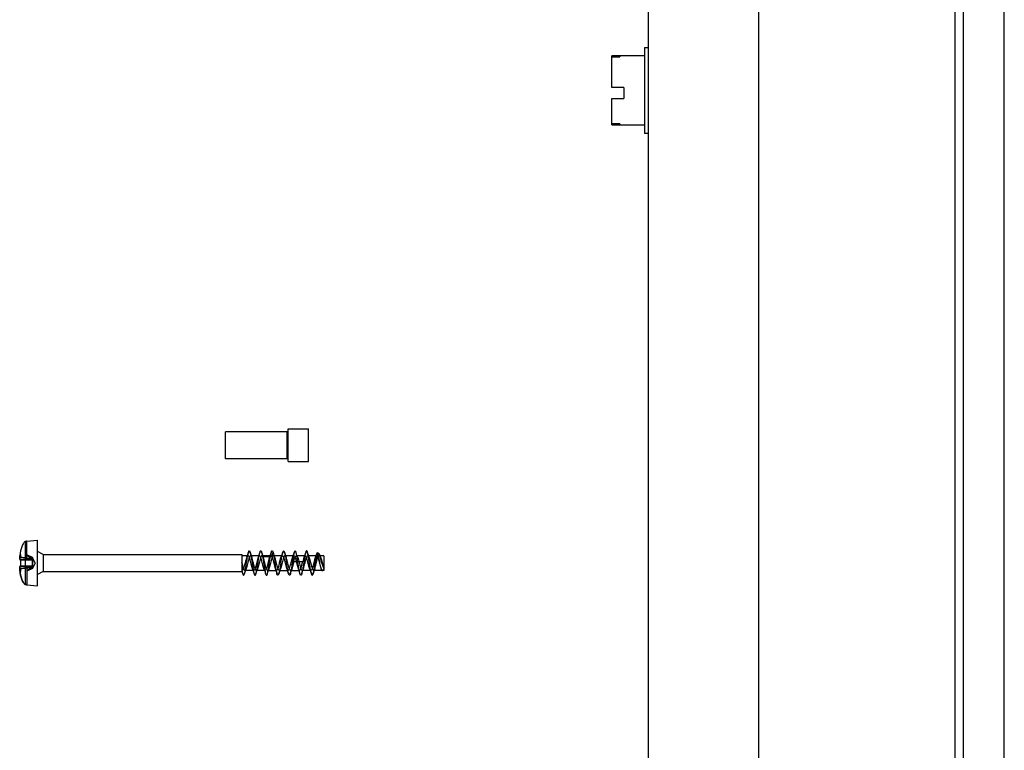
# Model space of a CAD drawing. Header units: millimetres. Extents: x 46 to 246, y 34 to 374.
# Tile 3 of 4: x 126 to 246, y 123 to 212. Entities that reach past the tile are written whole.
import ezdxf

# ---------------------------------------------------------------- set-up
doc = ezdxf.new("R2010")
doc.units = ezdxf.units.MM
doc.header["$LTSCALE"] = 26.55006
doc.layers.get('0').update_dxf_attribs({"linetype": 'CONTINUOUS'})

msp = doc.modelspace()

# ---------------------------------------------------------------- linework, layer by layer
at = {"color": 7}
for p, q in [((202.99, 33.65), (202.99, 373.65)), ((216.49, 33.65), (216.49, 373.65)), ((240.49, 35.85), (240.49, 371.45)), ((241.49, 35.85), (241.49, 371.45)), ((246.49, 35.85), (246.49, 371.45)), ((202.49, 208.9), (202.99, 208.9)), ((202.49, 208.9), (202.49, 198.4)), ((199.49, 207.87), (198.49, 207.87)), ((198.49, 204.03), (198.49, 207.87)), ((198.49, 207.74), (199.49, 207.74)), ((202.49, 207.9), (199.49, 207.9)), ((199.49, 207.9), (199.49, 207.74)), ((199.99, 204.03), (198.49, 204.03)), ((199.99, 204.03), (199.99, 202.67)), ((198.49, 202.67), (199.99, 202.67)), ((198.49, 199.43), (198.49, 202.67)), ((199.49, 199.56), (198.49, 199.56)), ((198.49, 199.43), (199.49, 199.43)), ((199.49, 199.56), (199.49, 199.4)), ((202.49, 199.4), (199.49, 199.4)), ((202.99, 198.4), (202.49, 198.4)), ((158.81, 161.92), (151.29, 161.92)), ((151.29, 158.62), (151.29, 161.92)), ((158.81, 158.62), (158.81, 161.92)), ((158.93, 162.27), (161.43, 162.27)), ((158.93, 158.27), (158.93, 162.27)), ((161.43, 158.27), (161.43, 162.27)), ((158.81, 158.62), (151.29, 158.62)), ((158.93, 158.27), (161.43, 158.27)), ((126.79, 148.51), (126.79, 143.23)), ((126.99, 148.56), (128.29, 148.67)), ((126.99, 146.46), (126.99, 148.56)), ((128.29, 143.07), (128.29, 148.67)), ((126.21, 146.92), (126.24, 146.9)), ((126.21, 146.88), (126.24, 146.9)), ((126.24, 146.54), (126.24, 146.9)), ((127.67, 146.53), (126.99, 146.87)), ((128.99, 146.92), (128.29, 147.27)), ((128.99, 146.92), (153.29, 146.92)), ((128.99, 146.92), (128.99, 144.82)), ((153.29, 146.92), (153.29, 144.82)), ((155.69, 147.22), (155.85, 146.68)), ((156.93, 146.68), (157.09, 147.22)), ((162.68, 147.03), (162.52, 147.1)), ((126.99, 146.46), (126.12, 146.57)), ((126.12, 146.57), (126.12, 146.56)), ((126.12, 146.56), (126.12, 146.57)), ((126.12, 146.57), (126.99, 146.46)), ((126.12, 146.26), (127.69, 146.26)), ((127.68, 146.26), (126.12, 146.26)), ((126.2, 146.24), (126.2, 145.5)), ((126.24, 146.54), (127.53, 146.39)), ((127.54, 146.39), (126.24, 146.54)), ((127.69, 146.38), (126.99, 146.46)), ((128.02, 145.87), (127.67, 146.53)), ((127.67, 146.41), (127.69, 146.38)), ((127.67, 146.26), (127.68, 146.26)), ((128.02, 145.87), (127.67, 145.21)), ((127.69, 146.38), (127.68, 146.38)), ((127.68, 146.38), (127.68, 146.38)), ((127.68, 146.26), (127.68, 146.26)), ((154.02, 146.77), (153.29, 146.77)), ((155.43, 146.77), (154.35, 146.77)), ((156.83, 146.77), (155.75, 146.77)), ((155.85, 146.68), (156.93, 146.68)), ((158.23, 146.77), (157.15, 146.77)), ((159.63, 146.77), (158.55, 146.77)), ((159.65, 146.07), (159.49, 146.21)), ((159.65, 146.07), (160.73, 146.07)), ((161.03, 146.77), (159.95, 146.77)), ((160.89, 146.21), (160.73, 146.07)), ((162.43, 146.77), (161.35, 146.77)), ((163.29, 146.77), (162.75, 146.77)), ((162.92, 146.53), (162.84, 146.74)), ((163.29, 146.77), (163.29, 144.97)), ((126.12, 145.49), (127.69, 145.49)), ((127.69, 145.49), (126.12, 145.49)), ((126.99, 145.28), (126.12, 145.18)), ((126.12, 145.18), (126.99, 145.28)), ((126.12, 145.19), (126.12, 145.18)), ((126.12, 145.18), (126.12, 145.18)), ((126.21, 144.87), (126.24, 144.85)), ((126.21, 144.82), (126.24, 144.85)), ((127.54, 145.36), (126.24, 145.21)), ((127.54, 145.36), (126.24, 145.21)), ((126.24, 144.85), (126.24, 145.21)), ((126.99, 145.28), (126.99, 143.19)), ((127.67, 145.21), (126.99, 144.87)), ((127.67, 145.49), (127.68, 145.49)), ((127.69, 145.49), (127.68, 145.49)), ((127.69, 145.37), (127.68, 145.37)), ((128.99, 144.82), (128.29, 144.47)), ((128.99, 144.82), (153.29, 144.82)), ((153.29, 144.98), (153.33, 144.98)), ((153.29, 144.84), (153.38, 144.56)), ((153.65, 144.98), (154.72, 144.98)), ((155.05, 144.98), (156.13, 144.98)), ((156.45, 144.97), (157.53, 144.97)), ((157.85, 144.97), (158.93, 144.97)), ((159.25, 144.97), (160.33, 144.97)), ((160.65, 144.98), (161.73, 144.98)), ((162.05, 144.98), (163.13, 144.98)), ((162.96, 145.21), (163.01, 145.08)), ((163.29, 144.97), (163.14, 144.91)), ((126.99, 143.19), (128.29, 143.07))]:
    msp.add_line(p, q, dxfattribs=at)
for points in [[(154.08, 147.19), (153.97, 146.84), (153.86, 146.53)], [(154.52, 146.53), (154.41, 146.84), (154.3, 147.19)], [(155.48, 147.18), (155.37, 146.84), (155.26, 146.53)], [(155.92, 146.53), (155.81, 146.84), (155.7, 147.19)], [(156.88, 147.19), (156.77, 146.84), (156.66, 146.53)], [(157.32, 146.53), (157.21, 146.84), (157.1, 147.18)], [(158.28, 147.18), (158.2, 146.95), (158.13, 146.73), (158.06, 146.53)], [(158.72, 146.53), (158.61, 146.84), (158.5, 147.19)], [(159.68, 147.19), (159.6, 146.95), (159.53, 146.74), (159.46, 146.53)], [(160.12, 146.53), (160.01, 146.83), (159.9, 147.18)], [(161.08, 147.18), (160.97, 146.84), (160.86, 146.53)], [(161.52, 146.53), (161.41, 146.84), (161.3, 147.18)], [(162.4, 146.95), (162.33, 146.73), (162.26, 146.53)], [(153.6, 144.56), (153.71, 144.9), (153.81, 145.21)], [(154.56, 145.22), (154.67, 144.91), (154.78, 144.56)], [(155, 144.56), (155.11, 144.91), (155.22, 145.21)], [(155.96, 145.21), (156.07, 144.91), (156.18, 144.56)], [(156.4, 144.56), (156.51, 144.9), (156.62, 145.21)], [(157.36, 145.21), (157.43, 145.01), (157.5, 144.79), (157.58, 144.56)], [(157.8, 144.56), (157.91, 144.9), (158.02, 145.21)], [(158.76, 145.21), (158.83, 145.01), (158.9, 144.79), (158.98, 144.56)], [(159.2, 144.56), (159.31, 144.9), (159.42, 145.21)], [(160.16, 145.21), (160.23, 145.01), (160.3, 144.79), (160.38, 144.56)], [(160.6, 144.56), (160.71, 144.9), (160.82, 145.21)], [(161.56, 145.22), (161.67, 144.91), (161.78, 144.56)], [(162.02, 144.62), (162.12, 144.93), (162.22, 145.21)]]:
    msp.add_lwpolyline(points, dxfattribs=at)
for centre, radius, start, end in [((121.45, 123.3), 23.73, 78.3564, 78.6367), ((121.61, 124.1), 22.91, 78.3501, 78.6404), ((193.77, 90.64), 87.66, 140.3853, 140.502), ((191.82, 92.25), 85.14, 140.3841, 140.5043), ((134.96, 145.95), 8.84, 177.0995, 178.0359), ((134.9, 145.95), 8.79, 177.0975, 178.0289), ((238.84, 134.16), 80.26, 171.366, 171.6069), ((134.99, 145.8), 8.88, 181.9565, 182.8992), ((134.96, 145.79), 8.84, 181.9641, 182.9005), ((193.77, 201.1), 87.66, 219.498, 219.6147), ((191.89, 199.55), 85.22, 219.4958, 219.6159), ((121.45, 168.45), 23.73, 281.3633, 281.6436), ((121.6, 167.7), 22.96, 281.36, 281.6497)]:
    msp.add_arc(centre, radius, start, end, dxfattribs=at)
for points, knots in [([(126.79, 148.51), (126.74, 148.47), (126.64, 148.37), (126.52, 148.2), (126.41, 147.98), (126.32, 147.74), (126.25, 147.5), (126.2, 147.27), (126.17, 147.06), (126.15, 146.88), (126.13, 146.72), (126.12, 146.62), (126.12, 146.57)], [0, 0, 0, 0, 0.092065, 0.192174, 0.305422, 0.431988, 0.557323, 0.668592, 0.767339, 0.855018, 0.932275, 1, 1, 1, 1]), ([(126.79, 148.51), (126.81, 148.51), (126.86, 148.52), (126.92, 148.52), (126.97, 148.53), (126.99, 148.53)], [0, 0, 0, 0, 0.334885, 0.667694, 1, 1, 1, 1]), ([(126.99, 148.53), (126.97, 148.53), (126.92, 148.52), (126.86, 148.52), (126.81, 148.51), (126.79, 148.51)], [0, 0, 0, 0, 0.332443, 0.665251, 1, 1, 1, 1]), ([(126.21, 146.92), (126.19, 146.89), (126.17, 146.81), (126.14, 146.69), (126.13, 146.6), (126.12, 146.56)], [0, 0, 0, 0, 0.31173, 0.644819, 1, 1, 1, 1]), ([(126.12, 146.56), (126.13, 146.6), (126.14, 146.69), (126.17, 146.81), (126.19, 146.89), (126.21, 146.92)], [0, 0, 0, 0, 0.355162, 0.688278, 1, 1, 1, 1]), ([(126.12, 146.4), (126.13, 146.45), (126.14, 146.56), (126.17, 146.72), (126.19, 146.82), (126.21, 146.88)], [0, 0, 0, 0, 0.333789, 0.666329, 1, 1, 1, 1]), ([(126.21, 146.92), (126.21, 146.92), (126.21, 146.91), (126.21, 146.89), (126.21, 146.88), (126.21, 146.88)], [0, 0, 0, 0, 0.334163, 0.665837, 1, 1, 1, 1]), ([(153.84, 145.87), (153.86, 146.03), (153.91, 146.32), (153.97, 146.73), (154.04, 147.06), (154.08, 147.25), (154.19, 147.41), (154.3, 147.25), (154.33, 147.05), (154.41, 146.72), (154.47, 146.32), (154.52, 146.03), (154.54, 145.87)], [0, 0, 0, 0, 0.151542, 0.287558, 0.396828, 0.468136, 0.500192, 0.533218, 0.605765, 0.714376, 0.850054, 1, 1, 1, 1]), ([(155.24, 145.87), (155.26, 146.01), (155.3, 146.29), (155.36, 146.67), (155.42, 146.99), (155.49, 147.2), (155.53, 147.37), (155.66, 147.36), (155.67, 147.27), (155.69, 147.22)], [0, 0, 0, 0, 0.246978, 0.476635, 0.666505, 0.803513, 0.879968, 0.917265, 1, 1, 1, 1]), ([(155.69, 147.22), (155.71, 147.15), (155.76, 146.96), (155.82, 146.65), (155.88, 146.28), (155.92, 146.01), (155.94, 145.87)], [0, 0, 0, 0, 0.176047, 0.413145, 0.694111, 1, 1, 1, 1]), ([(156.64, 145.87), (156.66, 146.01), (156.7, 146.29), (156.76, 146.67), (156.82, 146.99), (156.89, 147.2), (156.93, 147.37), (157.06, 147.36), (157.07, 147.27), (157.09, 147.22)], [0, 0, 0, 0, 0.247602, 0.476035, 0.66649, 0.803299, 0.879852, 0.917051, 1, 1, 1, 1]), ([(157.09, 147.22), (157.11, 147.15), (157.16, 146.96), (157.22, 146.65), (157.28, 146.28), (157.32, 146.01), (157.34, 145.87)], [0, 0, 0, 0, 0.175343, 0.41373, 0.696028, 1, 1, 1, 1]), ([(158.04, 145.87), (158.06, 146.03), (158.11, 146.33), (158.17, 146.73), (158.24, 147.06), (158.28, 147.25), (158.39, 147.41), (158.49, 147.25), (158.53, 147.06), (158.61, 146.73), (158.67, 146.33), (158.72, 146.03), (158.74, 145.87)], [0, 0, 0, 0, 0.151394, 0.288119, 0.396687, 0.467932, 0.50002, 0.532091, 0.602948, 0.711023, 0.847614, 1, 1, 1, 1]), ([(160.14, 145.87), (160.11, 146.03), (160.07, 146.34), (160.01, 146.75), (159.92, 147.08), (159.9, 147.28), (159.76, 147.41), (159.68, 147.2), (159.62, 146.99), (159.55, 146.62), (159.51, 146.36), (159.49, 146.21)], [0, 0, 0, 0, 0.174982, 0.332055, 0.455149, 0.532368, 0.564334, 0.609789, 0.702878, 0.837346, 1, 1, 1, 1]), ([(161.54, 145.87), (161.51, 146.03), (161.47, 146.34), (161.41, 146.75), (161.32, 147.08), (161.3, 147.28), (161.16, 147.41), (161.08, 147.2), (161.02, 146.99), (160.95, 146.62), (160.91, 146.35), (160.89, 146.21)], [0, 0, 0, 0, 0.175629, 0.332567, 0.454555, 0.532462, 0.564468, 0.610284, 0.704497, 0.83955, 1, 1, 1, 1]), ([(162.83, 145.87), (162.81, 145.99), (162.77, 146.22), (162.71, 146.53), (162.65, 146.81), (162.6, 146.97), (162.54, 147.13), (162.41, 147.05), (162.39, 146.87), (162.31, 146.61), (162.26, 146.26), (162.22, 146.01), (162.2, 145.87)], [0, 0, 0, 0, 0.138634, 0.267974, 0.376264, 0.453645, 0.495353, 0.522722, 0.589656, 0.697901, 0.84079, 1, 1, 1, 1]), ([(163.07, 145.87), (163.05, 145.98), (162.99, 146.2), (162.92, 146.49), (162.84, 146.75), (162.78, 146.92), (162.69, 147.06), (162.56, 147), (162.51, 146.83), (162.43, 146.58), (162.36, 146.25), (162.31, 146), (162.28, 145.87)], [0, 0, 0, 0, 0.134925, 0.261894, 0.371731, 0.450673, 0.495344, 0.528466, 0.595057, 0.699708, 0.839603, 1, 1, 1, 1]), ([(126.2, 146.24), (126.18, 146.25), (126.16, 146.25), (126.14, 146.25), (126.12, 146.25), (126.12, 146.26)], [0, 0, 0, 0, 0.449581, 0.771484, 1, 1, 1, 1]), ([(126.12, 146.26), (126.12, 146.26), (126.14, 146.25), (126.16, 146.25), (126.18, 146.25), (126.2, 146.24)], [0, 0, 0, 0, 0.23468, 0.558062, 1, 1, 1, 1]), ([(127.67, 146.26), (127.53, 146.26), (127.21, 146.25), (126.72, 146.25), (126.38, 146.25), (126.2, 146.24)], [0, 0, 0, 0, 0.29938, 0.633477, 1, 1, 1, 1]), ([(127.67, 146.26), (127.52, 146.26), (127.2, 146.25), (126.7, 146.25), (126.37, 146.25), (126.2, 146.24)], [0, 0, 0, 0, 0.316427, 0.650309, 1, 1, 1, 1]), ([(126.99, 146.8), (127.07, 146.76), (127.23, 146.67), (127.46, 146.54), (127.6, 146.45), (127.67, 146.41)], [0, 0, 0, 0, 0.350111, 0.683407, 1, 1, 1, 1]), ([(127.67, 146.41), (127.6, 146.45), (127.46, 146.54), (127.23, 146.67), (127.07, 146.76), (126.99, 146.8)], [0, 0, 0, 0, 0.315452, 0.648836, 1, 1, 1, 1]), ([(126.99, 146.46), (127.07, 146.45), (127.22, 146.43), (127.45, 146.41), (127.61, 146.39), (127.68, 146.38)], [0, 0, 0, 0, 0.335205, 0.668297, 1, 1, 1, 1]), ([(127.53, 146.39), (127.55, 146.39), (127.58, 146.38), (127.63, 146.38), (127.66, 146.38), (127.67, 146.38)], [0, 0, 0, 0, 0.338019, 0.67059, 1, 1, 1, 1]), ([(127.53, 146.39), (127.55, 146.38), (127.58, 146.36), (127.63, 146.33), (127.66, 146.31), (127.67, 146.3)], [0, 0, 0, 0, 0.334558, 0.666083, 1, 1, 1, 1]), ([(127.54, 146.39), (127.55, 146.38), (127.58, 146.36), (127.63, 146.33), (127.66, 146.31), (127.67, 146.3)], [0, 0, 0, 0, 0.334482, 0.665951, 1, 1, 1, 1]), ([(127.67, 146.38), (127.66, 146.38), (127.63, 146.38), (127.58, 146.38), (127.55, 146.39), (127.54, 146.39)], [0, 0, 0, 0, 0.329424, 0.661974, 1, 1, 1, 1]), ([(127.67, 146.41), (127.67, 146.43), (127.67, 146.47), (127.67, 146.51), (127.67, 146.53), (127.67, 146.53)], [0, 0, 0, 0, 0.549872, 0.88853, 1, 1, 1, 1]), ([(127.67, 146.53), (127.67, 146.53), (127.67, 146.51), (127.67, 146.47), (127.67, 146.43), (127.67, 146.41)], [0, 0, 0, 0, 0.112455, 0.448973, 1, 1, 1, 1]), ([(127.67, 146.41), (127.67, 146.4), (127.68, 146.4), (127.68, 146.39), (127.68, 146.38), (127.68, 146.38)], [0, 0, 0, 0, 0.344726, 0.664815, 1, 1, 1, 1]), ([(127.67, 146.3), (127.67, 146.31), (127.67, 146.33), (127.67, 146.35), (127.67, 146.37), (127.67, 146.38)], [0, 0, 0, 0, 0.346172, 0.702524, 1, 1, 1, 1]), ([(127.67, 146.38), (127.67, 146.37), (127.67, 146.35), (127.67, 146.33), (127.67, 146.31), (127.67, 146.3)], [0, 0, 0, 0, 0.297241, 0.653158, 1, 1, 1, 1]), ([(127.69, 146.26), (127.68, 146.26), (127.68, 146.27), (127.68, 146.28), (127.67, 146.29), (127.67, 146.3)], [0, 0, 0, 0, 0.332202, 0.663881, 1, 1, 1, 1]), ([(127.68, 146.26), (127.68, 146.27), (127.68, 146.27), (127.68, 146.29), (127.67, 146.29), (127.67, 146.3)], [0, 0, 0, 0, 0.334054, 0.648154, 1, 1, 1, 1]), ([(127.67, 145.49), (127.67, 145.55), (127.67, 145.68), (127.67, 145.87), (127.67, 146.07), (127.67, 146.2), (127.67, 146.26)], [0, 0, 0, 0, 0.238419, 0.499879, 0.760487, 1, 1, 1, 1]), ([(127.67, 146.26), (127.67, 146.2), (127.67, 146.07), (127.67, 145.87), (127.67, 145.68), (127.67, 145.55), (127.67, 145.49)], [0, 0, 0, 0, 0.237781, 0.499331, 0.76045, 1, 1, 1, 1]), ([(156.93, 146.68), (156.91, 146.72), (156.86, 146.79), (156.72, 146.72), (156.67, 146.55), (156.58, 146.31), (156.51, 146), (156.43, 145.67), (156.35, 145.37), (156.27, 145.15), (156.21, 144.99), (156.06, 144.97), (155.99, 145.14), (155.91, 145.33), (155.84, 145.63), (155.76, 145.94), (155.68, 146.25), (155.6, 146.51), (155.54, 146.68), (155.44, 146.8), (155.32, 146.7), (155.26, 146.53), (155.18, 146.28), (155.1, 145.98), (155.02, 145.66), (154.95, 145.37), (154.87, 145.15), (154.81, 144.99), (154.67, 144.97), (154.6, 145.13), (154.52, 145.32), (154.44, 145.6), (154.37, 145.92), (154.29, 146.23), (154.21, 146.5), (154.15, 146.67), (154.04, 146.8), (153.92, 146.7), (153.86, 146.53), (153.78, 146.28), (153.7, 145.97), (153.62, 145.66), (153.55, 145.36), (153.47, 145.15), (153.4, 144.99), (153.31, 144.97), (153.29, 144.99)], [0, 0, 0, 0, 0.011828, 0.020781, 0.037853, 0.064315, 0.098592, 0.133245, 0.16605, 0.190413, 0.205065, 0.213396, 0.226984, 0.250678, 0.281585, 0.315353, 0.349422, 0.376439, 0.39541, 0.406089, 0.415608, 0.433924, 0.461084, 0.493407, 0.527317, 0.559019, 0.583186, 0.597977, 0.606266, 0.619452, 0.641771, 0.67243, 0.706042, 0.739925, 0.768311, 0.787941, 0.799002, 0.808307, 0.826871, 0.854407, 0.886218, 0.921814, 0.953202, 0.97714, 0.991792, 1, 1, 1, 1]), ([(155.85, 146.68), (155.83, 146.72), (155.78, 146.79), (155.65, 146.73), (155.6, 146.56), (155.51, 146.33), (155.44, 146.03), (155.36, 145.72), (155.29, 145.43), (155.21, 145.19), (155.15, 145.03), (155.02, 144.95), (154.92, 145.09), (154.86, 145.27), (154.78, 145.54), (154.71, 145.84), (154.63, 146.15), (154.55, 146.43), (154.48, 146.62), (154.41, 146.78), (154.26, 146.75), (154.21, 146.58), (154.12, 146.37), (154.05, 146.08), (153.97, 145.77), (153.9, 145.47), (153.81, 145.22), (153.76, 145.04), (153.63, 144.95), (153.53, 145.07), (153.48, 145.23), (153.41, 145.45), (153.35, 145.68), (153.31, 145.84), (153.29, 145.92)], [0, 0, 0, 0, 0.016604, 0.029079, 0.052342, 0.089797, 0.134515, 0.180925, 0.226067, 0.26232, 0.286447, 0.299517, 0.315892, 0.34518, 0.386355, 0.431626, 0.478604, 0.521638, 0.553113, 0.571654, 0.583462, 0.6053, 0.640521, 0.683568, 0.729804, 0.77655, 0.816342, 0.842111, 0.855539, 0.870267, 0.89694, 0.931519, 0.967141, 1, 1, 1, 1]), ([(153.29, 144.94), (153.31, 144.83), (153.35, 144.66), (153.39, 144.47), (153.5, 144.34), (153.59, 144.51), (153.64, 144.7), (153.71, 145.03), (153.77, 145.43), (153.82, 145.72), (153.84, 145.87)], [0, 0, 0, 0, 0.145349, 0.241109, 0.283253, 0.332069, 0.436115, 0.591741, 0.785127, 1, 1, 1, 1]), ([(154.54, 145.87), (154.56, 145.72), (154.61, 145.42), (154.67, 145.01), (154.75, 144.68), (154.78, 144.49), (154.89, 144.34), (155, 144.5), (155.04, 144.7), (155.11, 145.03), (155.17, 145.43), (155.22, 145.72), (155.24, 145.87)], [0, 0, 0, 0, 0.152464, 0.289427, 0.397781, 0.468932, 0.500588, 0.534181, 0.607386, 0.716365, 0.852332, 1, 1, 1, 1]), ([(159.65, 146.07), (159.62, 145.96), (159.57, 145.75), (159.49, 145.45), (159.41, 145.2), (159.36, 145.04), (159.23, 144.95), (159.13, 145.09), (159.06, 145.27), (158.98, 145.54), (158.91, 145.85), (158.83, 146.16), (158.75, 146.44), (158.68, 146.63), (158.6, 146.79), (158.45, 146.74), (158.4, 146.57), (158.32, 146.35), (158.24, 146.05), (158.16, 145.73), (158.09, 145.43), (158.01, 145.19), (157.95, 145.02), (157.82, 144.95), (157.72, 145.1), (157.66, 145.28), (157.58, 145.55), (157.5, 145.86), (157.42, 146.18), (157.35, 146.46), (157.28, 146.64), (157.19, 146.79), (157.05, 146.73), (157, 146.56), (156.91, 146.33), (156.84, 146.02), (156.76, 145.71), (156.68, 145.41), (156.6, 145.18), (156.55, 145.01), (156.4, 144.95), (156.32, 145.11), (156.25, 145.3), (156.17, 145.58), (156.1, 145.89), (156.02, 146.2), (155.94, 146.46), (155.88, 146.62), (155.85, 146.68)], [0, 0, 0, 0, 0.031284, 0.060955, 0.085375, 0.10161, 0.110227, 0.120748, 0.140067, 0.166746, 0.19695, 0.227553, 0.25519, 0.275919, 0.287732, 0.295605, 0.310574, 0.33373, 0.362712, 0.394212, 0.423867, 0.447944, 0.463794, 0.472001, 0.482905, 0.502359, 0.529037, 0.559827, 0.590859, 0.618077, 0.63815, 0.649415, 0.657495, 0.673162, 0.69706, 0.726429, 0.757834, 0.787086, 0.810449, 0.825756, 0.833797, 0.845433, 0.865646, 0.89279, 0.923231, 0.954034, 0.980545, 1, 1, 1, 1]), ([(155.94, 145.87), (155.96, 145.72), (156.01, 145.43), (156.07, 145.03), (156.14, 144.69), (156.18, 144.5), (156.28, 144.34), (156.39, 144.49), (156.43, 144.68), (156.51, 145.02), (156.57, 145.42), (156.62, 145.72), (156.64, 145.87)], [0, 0, 0, 0, 0.149667, 0.285017, 0.394329, 0.466429, 0.499516, 0.531053, 0.602099, 0.711152, 0.848587, 1, 1, 1, 1]), ([(156.93, 146.68), (156.94, 146.66), (156.97, 146.59), (157.01, 146.48), (157.05, 146.35), (157.09, 146.21), (157.13, 146.05), (157.18, 145.88), (157.22, 145.72), (157.26, 145.56), (157.3, 145.41), (157.34, 145.28), (157.38, 145.17), (157.42, 145.08), (157.46, 145.01), (157.5, 144.97), (157.55, 144.97), (157.6, 145.01), (157.64, 145.07), (157.68, 145.16), (157.72, 145.27), (157.76, 145.41), (157.8, 145.55), (157.84, 145.71), (157.88, 145.88), (157.92, 146.04), (157.96, 146.2), (158, 146.35), (158.04, 146.48), (158.08, 146.59), (158.12, 146.68), (158.16, 146.74), (158.2, 146.78), (158.26, 146.77), (158.3, 146.73), (158.34, 146.67), (158.38, 146.58), (158.42, 146.46), (158.46, 146.33), (158.5, 146.18), (158.54, 146.02), (158.58, 145.85), (158.62, 145.69), (158.66, 145.53), (158.7, 145.38), (158.75, 145.26), (158.79, 145.15), (158.82, 145.06), (158.86, 145), (158.91, 144.97), (158.96, 144.98), (159, 145.02), (159.04, 145.09), (159.08, 145.18), (159.12, 145.29), (159.16, 145.43), (159.2, 145.58), (159.25, 145.74), (159.29, 145.91), (159.33, 146.07), (159.37, 146.23), (159.41, 146.37), (159.45, 146.5), (159.49, 146.61), (159.53, 146.69), (159.57, 146.75), (159.61, 146.78), (159.67, 146.77), (159.71, 146.72), (159.75, 146.65), (159.79, 146.56), (159.83, 146.44), (159.87, 146.31), (159.91, 146.16), (159.95, 145.99), (159.99, 145.83), (160.03, 145.67), (160.07, 145.51), (160.11, 145.37), (160.15, 145.24), (160.19, 145.14), (160.23, 145.05), (160.27, 145), (160.32, 144.97), (160.37, 144.98), (160.4, 145.02), (160.44, 145.08), (160.47, 145.15), (160.5, 145.22), (160.52, 145.29), (160.54, 145.36), (160.56, 145.42), (160.58, 145.49), (160.59, 145.55), (160.61, 145.6), (160.62, 145.65), (160.63, 145.7), (160.64, 145.74), (160.65, 145.78), (160.66, 145.82), (160.67, 145.85), (160.68, 145.88), (160.69, 145.91), (160.69, 145.93), (160.7, 145.96), (160.7, 145.98), (160.71, 146), (160.71, 146.02), (160.72, 146.03), (160.72, 146.05), (160.72, 146.06), (160.72, 146.07), (160.73, 146.07)], [0, 0, 0, 0, 0.008677, 0.019373, 0.031872, 0.045893, 0.061057, 0.076814, 0.092472, 0.107569, 0.121675, 0.134466, 0.145565, 0.154561, 0.161313, 0.16604, 0.169797, 0.174444, 0.181113, 0.190037, 0.201008, 0.213711, 0.227821, 0.242922, 0.258657, 0.274367, 0.289536, 0.303587, 0.316209, 0.327052, 0.335875, 0.342461, 0.347096, 0.350876, 0.355697, 0.362501, 0.371594, 0.382766, 0.395749, 0.410032, 0.425216, 0.440802, 0.456456, 0.471559, 0.48568, 0.498172, 0.508795, 0.517296, 0.523645, 0.52812, 0.531966, 0.536992, 0.544035, 0.553199, 0.564473, 0.577517, 0.592046, 0.607349, 0.622968, 0.638374, 0.653284, 0.667197, 0.679715, 0.690227, 0.698588, 0.704717, 0.709053, 0.71288, 0.718049, 0.725289, 0.734671, 0.745986, 0.759068, 0.773514, 0.788979, 0.804656, 0.820119, 0.834916, 0.848668, 0.860939, 0.871295, 0.879552, 0.885646, 0.889915, 0.893786, 0.89883, 0.905022, 0.911795, 0.918779, 0.925715, 0.932431, 0.938816, 0.944812, 0.9504, 0.955578, 0.960358, 0.964759, 0.968803, 0.972513, 0.975914, 0.979031, 0.981886, 0.984502, 0.986899, 0.989097, 0.991113, 0.992959, 0.994652, 0.996191, 0.9976, 0.99886, 1, 1, 1, 1]), ([(158.04, 145.87), (158.02, 145.72), (157.97, 145.42), (157.91, 145.02), (157.83, 144.69), (157.79, 144.5), (157.69, 144.34), (157.58, 144.49), (157.54, 144.69), (157.47, 145.02), (157.41, 145.42), (157.36, 145.72), (157.34, 145.87)], [0, 0, 0, 0, 0.151218, 0.286604, 0.394917, 0.467044, 0.499828, 0.532257, 0.604161, 0.712508, 0.848442, 1, 1, 1, 1]), ([(159.44, 145.87), (159.42, 145.72), (159.37, 145.42), (159.31, 145.02), (159.23, 144.69), (159.2, 144.49), (159.09, 144.34), (158.98, 144.5), (158.94, 144.69), (158.87, 145.03), (158.81, 145.43), (158.76, 145.72), (158.74, 145.87)], [0, 0, 0, 0, 0.149932, 0.287276, 0.3969, 0.468341, 0.500288, 0.533222, 0.605775, 0.715665, 0.851584, 1, 1, 1, 1]), ([(159.65, 146.07), (159.68, 146.17), (159.72, 146.36), (159.8, 146.58), (159.86, 146.75), (160.01, 146.78), (160.09, 146.61), (160.16, 146.4), (160.24, 146.11), (160.32, 145.79), (160.39, 145.49), (160.48, 145.24), (160.53, 145.06), (160.65, 144.95), (160.77, 145.06), (160.82, 145.24), (160.91, 145.49), (160.98, 145.8), (161.06, 146.11), (161.13, 146.4), (161.21, 146.6), (161.28, 146.76), (161.42, 146.77), (161.49, 146.6), (161.57, 146.4), (161.64, 146.11), (161.72, 145.8), (161.79, 145.5), (161.87, 145.24), (161.93, 145.07), (162.04, 144.95), (162.16, 145.05), (162.22, 145.23), (162.3, 145.48), (162.38, 145.79), (162.46, 146.1), (162.53, 146.39), (162.61, 146.6), (162.67, 146.76), (162.82, 146.77), (162.89, 146.6), (162.97, 146.39), (163.04, 146.1), (163.12, 145.78), (163.2, 145.48), (163.26, 145.28), (163.29, 145.2)], [0, 0, 0, 0, 0.030365, 0.054958, 0.06981, 0.078081, 0.091973, 0.115153, 0.146053, 0.178691, 0.209793, 0.237229, 0.255712, 0.265576, 0.275526, 0.293996, 0.321668, 0.353154, 0.38511, 0.415262, 0.438284, 0.451823, 0.459847, 0.473415, 0.496419, 0.526734, 0.558931, 0.590222, 0.617562, 0.63615, 0.646122, 0.655681, 0.67389, 0.701471, 0.733003, 0.765125, 0.795599, 0.81861, 0.832645, 0.840828, 0.854223, 0.87843, 0.908883, 0.941726, 0.97347, 1, 1, 1, 1]), ([(160.84, 145.87), (160.82, 145.72), (160.77, 145.42), (160.71, 145.01), (160.63, 144.68), (160.59, 144.49), (160.49, 144.34), (160.38, 144.5), (160.34, 144.69), (160.27, 145.02), (160.21, 145.42), (160.16, 145.72), (160.14, 145.87)], [0, 0, 0, 0, 0.152235, 0.289614, 0.398121, 0.468515, 0.500162, 0.532598, 0.604092, 0.712032, 0.848067, 1, 1, 1, 1]), ([(163.29, 145.2), (163.27, 145.14), (163.24, 145.05), (163.12, 144.95), (163.01, 145.07), (162.95, 145.25), (162.87, 145.51), (162.79, 145.81), (162.72, 146.12), (162.64, 146.41), (162.56, 146.61), (162.5, 146.77), (162.35, 146.76), (162.29, 146.59), (162.2, 146.38), (162.13, 146.09), (162.05, 145.78), (161.98, 145.48), (161.9, 145.23), (161.84, 145.05), (161.72, 144.95), (161.61, 145.07), (161.55, 145.24), (161.47, 145.5), (161.39, 145.81), (161.31, 146.13), (161.24, 146.42), (161.16, 146.61), (161.09, 146.78), (160.94, 146.75), (160.88, 146.58), (160.8, 146.36), (160.75, 146.17), (160.73, 146.07)], [0, 0, 0, 0, 0.026811, 0.041383, 0.056559, 0.084733, 0.125421, 0.172393, 0.219543, 0.264363, 0.297352, 0.31768, 0.329936, 0.351025, 0.386609, 0.431512, 0.478957, 0.525126, 0.565201, 0.591723, 0.606144, 0.621083, 0.649243, 0.690511, 0.737574, 0.786306, 0.830942, 0.863753, 0.884231, 0.89659, 0.918912, 0.955216, 1, 1, 1, 1]), ([(160.89, 146.21), (160.89, 146.2), (160.89, 146.2), (160.88, 146.18), (160.88, 146.17), (160.88, 146.15), (160.88, 146.14), (160.88, 146.12), (160.87, 146.1), (160.87, 146.08), (160.87, 146.06), (160.86, 146.03), (160.86, 146), (160.85, 145.97), (160.85, 145.94), (160.84, 145.91), (160.84, 145.89), (160.84, 145.87)], [0, 0, 0, 0, 0.032236, 0.071421, 0.113536, 0.159174, 0.208604, 0.262215, 0.319951, 0.382498, 0.450459, 0.524494, 0.604943, 0.692243, 0.786804, 0.88919, 1, 1, 1, 1]), ([(161.89, 144.37), (161.85, 144.37), (161.79, 144.5), (161.74, 144.69), (161.67, 145.03), (161.61, 145.43), (161.56, 145.72), (161.54, 145.87)], [0, 0, 0, 0, 0.066479, 0.210515, 0.428941, 0.702539, 1, 1, 1, 1]), ([(161.89, 144.37), (161.93, 144.39), (161.99, 144.52), (162.06, 144.73), (162.13, 145.07), (162.21, 145.45), (162.26, 145.73), (162.28, 145.87)], [0, 0, 0, 0, 0.08263, 0.237241, 0.458701, 0.725817, 1, 1, 1, 1]), ([(162.2, 145.87), (162.18, 145.73), (162.14, 145.44), (162.08, 145.05), (162.02, 144.72), (161.97, 144.52), (161.92, 144.39), (161.89, 144.37)], [0, 0, 0, 0, 0.289718, 0.55753, 0.774706, 0.92437, 1, 1, 1, 1]), ([(163.29, 145.2), (163.27, 145.14), (163.23, 145.05), (163.18, 144.9), (163.06, 144.92), (163.02, 145.07), (162.95, 145.26), (162.89, 145.55), (162.85, 145.76), (162.83, 145.87)], [0, 0, 0, 0, 0.139688, 0.228227, 0.275872, 0.370071, 0.529696, 0.73961, 1, 1, 1, 1]), ([(163.07, 145.87), (163.1, 145.79), (163.14, 145.62), (163.21, 145.39), (163.26, 145.25), (163.29, 145.2)], [0, 0, 0, 0, 0.378999, 0.729608, 1, 1, 1, 1]), ([(126.2, 145.5), (126.18, 145.5), (126.16, 145.5), (126.14, 145.49), (126.12, 145.49), (126.12, 145.49)], [0, 0, 0, 0, 0.449581, 0.771484, 1, 1, 1, 1]), ([(126.12, 145.49), (126.12, 145.49), (126.14, 145.5), (126.16, 145.5), (126.18, 145.5), (126.2, 145.5)], [0, 0, 0, 0, 0.233593, 0.556974, 1, 1, 1, 1]), ([(126.21, 144.87), (126.19, 144.92), (126.17, 145.03), (126.14, 145.19), (126.13, 145.29), (126.12, 145.35)], [0, 0, 0, 0, 0.33368, 0.666194, 1, 1, 1, 1]), ([(126.21, 144.82), (126.19, 144.86), (126.17, 144.94), (126.14, 145.06), (126.13, 145.14), (126.12, 145.19)], [0, 0, 0, 0, 0.311728, 0.644817, 1, 1, 1, 1]), ([(126.12, 145.19), (126.13, 145.14), (126.14, 145.06), (126.17, 144.94), (126.19, 144.86), (126.21, 144.82)], [0, 0, 0, 0, 0.35516, 0.688275, 1, 1, 1, 1]), ([(126.12, 145.18), (126.12, 145.13), (126.13, 145.03), (126.15, 144.87), (126.17, 144.68), (126.2, 144.48), (126.25, 144.25), (126.32, 144), (126.41, 143.76), (126.52, 143.55), (126.64, 143.37), (126.74, 143.28), (126.79, 143.23)], [0, 0, 0, 0, 0.067937, 0.145405, 0.233357, 0.332443, 0.44336, 0.56701, 0.693106, 0.807123, 0.907638, 1, 1, 1, 1]), ([(126.79, 143.23), (126.74, 143.28), (126.64, 143.37), (126.52, 143.55), (126.41, 143.76), (126.32, 144), (126.25, 144.25), (126.2, 144.48), (126.17, 144.68), (126.15, 144.87), (126.13, 145.03), (126.12, 145.13), (126.12, 145.18)], [0, 0, 0, 0, 0.092065, 0.192174, 0.305421, 0.431988, 0.557323, 0.668592, 0.767339, 0.855018, 0.932275, 1, 1, 1, 1]), ([(126.2, 145.5), (126.37, 145.5), (126.72, 145.5), (127.21, 145.49), (127.52, 145.49), (127.67, 145.49)], [0, 0, 0, 0, 0.363908, 0.697699, 1, 1, 1, 1]), ([(127.67, 145.49), (127.53, 145.49), (127.21, 145.49), (126.72, 145.5), (126.38, 145.5), (126.2, 145.5)], [0, 0, 0, 0, 0.300062, 0.634127, 1, 1, 1, 1]), ([(126.21, 144.82), (126.21, 144.83), (126.21, 144.84), (126.21, 144.86), (126.21, 144.87), (126.21, 144.87)], [0, 0, 0, 0, 0.334163, 0.665837, 1, 1, 1, 1]), ([(126.99, 145.28), (127.07, 145.29), (127.22, 145.31), (127.45, 145.34), (127.61, 145.36), (127.69, 145.37)], [0, 0, 0, 0, 0.335246, 0.668312, 1, 1, 1, 1]), ([(127.68, 145.37), (127.61, 145.36), (127.45, 145.34), (127.22, 145.31), (127.07, 145.29), (126.99, 145.28)], [0, 0, 0, 0, 0.334059, 0.66688, 1, 1, 1, 1]), ([(126.99, 144.95), (127.07, 144.99), (127.23, 145.08), (127.46, 145.2), (127.6, 145.29), (127.67, 145.34)], [0, 0, 0, 0, 0.34978, 0.68303, 1, 1, 1, 1]), ([(127.67, 145.34), (127.6, 145.29), (127.46, 145.21), (127.23, 145.08), (127.07, 144.99), (126.99, 144.95)], [0, 0, 0, 0, 0.315459, 0.648834, 1, 1, 1, 1]), ([(127.54, 145.36), (127.55, 145.37), (127.58, 145.39), (127.63, 145.42), (127.66, 145.44), (127.67, 145.45)], [0, 0, 0, 0, 0.334482, 0.665951, 1, 1, 1, 1]), ([(127.67, 145.45), (127.66, 145.44), (127.63, 145.42), (127.58, 145.39), (127.55, 145.37), (127.54, 145.36)], [0, 0, 0, 0, 0.333899, 0.665298, 1, 1, 1, 1]), ([(127.67, 145.37), (127.66, 145.37), (127.63, 145.37), (127.58, 145.36), (127.55, 145.36), (127.54, 145.36)], [0, 0, 0, 0, 0.329368, 0.66187, 1, 1, 1, 1]), ([(127.54, 145.36), (127.55, 145.36), (127.58, 145.36), (127.63, 145.37), (127.66, 145.37), (127.67, 145.37)], [0, 0, 0, 0, 0.338346, 0.670848, 1, 1, 1, 1]), ([(127.67, 145.45), (127.67, 145.45), (127.68, 145.46), (127.68, 145.48), (127.69, 145.48), (127.69, 145.49)], [0, 0, 0, 0, 0.338857, 0.65776, 1, 1, 1, 1]), ([(127.69, 145.49), (127.68, 145.48), (127.68, 145.47), (127.68, 145.46), (127.67, 145.45), (127.67, 145.45)], [0, 0, 0, 0, 0.324782, 0.656271, 1, 1, 1, 1]), ([(127.67, 145.45), (127.67, 145.44), (127.67, 145.42), (127.67, 145.39), (127.67, 145.38), (127.67, 145.37)], [0, 0, 0, 0, 0.346293, 0.702797, 1, 1, 1, 1]), ([(127.67, 145.45), (127.67, 145.44), (127.67, 145.42), (127.67, 145.39), (127.67, 145.38), (127.67, 145.37)], [0, 0, 0, 0, 0.344607, 0.700891, 1, 1, 1, 1]), ([(127.67, 145.34), (127.67, 145.34), (127.68, 145.35), (127.68, 145.36), (127.68, 145.36), (127.69, 145.37)], [0, 0, 0, 0, 0.345331, 0.665298, 1, 1, 1, 1]), ([(127.68, 145.37), (127.68, 145.36), (127.68, 145.36), (127.68, 145.35), (127.67, 145.34), (127.67, 145.34)], [0, 0, 0, 0, 0.334055, 0.646162, 1, 1, 1, 1]), ([(127.67, 145.21), (127.67, 145.22), (127.67, 145.24), (127.67, 145.28), (127.67, 145.31), (127.67, 145.34)], [0, 0, 0, 0, 0.112116, 0.448253, 1, 1, 1, 1]), ([(127.67, 145.34), (127.67, 145.32), (127.67, 145.28), (127.67, 145.24), (127.67, 145.22), (127.67, 145.21)], [0, 0, 0, 0, 0.549903, 0.888606, 1, 1, 1, 1]), ([(126.79, 143.23), (126.81, 143.23), (126.86, 143.23), (126.92, 143.23), (126.97, 143.22), (126.99, 143.22)], [0, 0, 0, 0, 0.334885, 0.667694, 1, 1, 1, 1]), ([(126.99, 143.22), (126.97, 143.22), (126.92, 143.23), (126.86, 143.23), (126.81, 143.23), (126.79, 143.23)], [0, 0, 0, 0, 0.332442, 0.665251, 1, 1, 1, 1])]:
    msp.add_open_spline(points, degree=3, knots=knots, dxfattribs=at)
msp.add_open_spline([(127.67, 145.37), (127.68, 145.37), (127.68, 145.37), (127.68, 145.37)], degree=3, dxfattribs=at)

doc.saveas('drawing.dxf')
